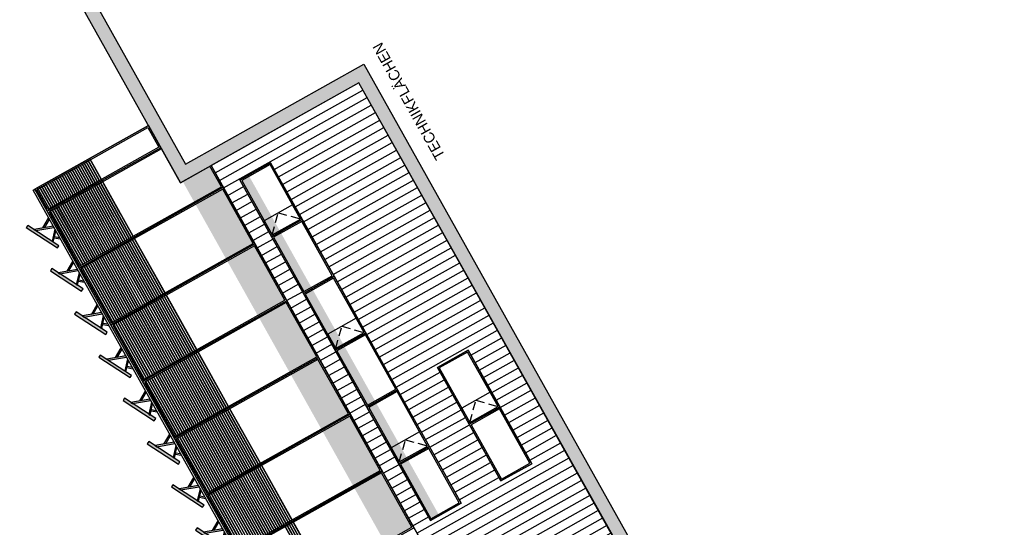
# Model space of a CAD drawing. Header units: metres. Extents: x -141 to 670, y -272 to 642.
# Tile 33 of 34: x 515 to 551, y 376 to 395. Entities that reach past the tile are written whole.
import ezdxf

# ---------------------------------------------------------------- set-up
doc = ezdxf.new("R2010")
doc.units = ezdxf.units.M
doc.header["$LTSCALE"] = 0.05
doc.linetypes.add('Verdeckt', pattern=[9.525, 6.35, -3.175])
for name, color, linetype in [('_Text', 251, 'Continuous'), ('A_Fassade', 4, 'Continuous'), ('Line 0.05', 9, 'Continuous'), ('Line 0.10', 1, 'Continuous'), ('Linie 0.25', 2, 'Continuous')]:
    doc.layers.add(name, color=color, linetype=linetype)
doc.layers.add('F_Gebäude', color=251, linetype='Continuous', transparency=0.5)
doc.layers.add('F_Schatten', color=250, linetype='Continuous', transparency=0.6)
doc.layers.add('H_Hatch', color=7, linetype='Continuous', true_color=0x919191)
doc.styles.add('Wettbewerb 1', font='QUAYBK_EURO.ttf')

# ---------------------------------------------------------------- blocks, each defined once
blk = doc.blocks.new('*U52')
at = {"layer": 'Line 0.05'}
for points in [[(0, 0), (2.4, 0), (2.4, 1.3), (0, 1.3)], [(0.05, 0.05), (2.35, 0.05), (2.35, 1.25), (0.05, 1.25)]]:
    blk.add_lwpolyline(points, close=True, dxfattribs=at)
blk = doc.blocks.new('*U53')
at = {"layer": 'Line 0.05'}
for points in [[(0, 0), (2.4, 0), (2.4, 1.3), (0, 1.3)], [(0.05, 0.05), (2.35, 0.05), (2.35, 1.25), (0.05, 1.25)]]:
    blk.add_lwpolyline(points, close=True, dxfattribs=at)
blk = doc.blocks.new('WIN_Opaque')
at = {"layer": 'Line 0.05', "linetype": 'Verdeckt'}
blk.add_lwpolyline([(0, 1.2), (0.6, 0.6), (0, 0)], dxfattribs=at)
at = {"layer": 'Line 0.10'}
blk.add_lwpolyline([(0, 0), (0.6, 0), (0.6, 1.2), (0, 1.2)], close=True, dxfattribs=at)
blk = doc.blocks.new('*U231')
at = {"layer": 'Line 0.05'}
for points in [[(0, 0), (2.4, 0), (2.4, 6.1), (0, 6.1)], [(0.05, 0.05), (2.35, 0.05), (2.35, 6.05), (0.05, 6.05)]]:
    blk.add_lwpolyline(points, close=True, dxfattribs=at)
blk = doc.blocks.new('*U230')
at = {"layer": 'Line 0.05'}
for points in [[(0, 0), (2.4, 0), (2.4, 6.1), (0, 6.1)], [(0.05, 0.05), (2.35, 0.05), (2.35, 6.05), (0.05, 6.05)]]:
    blk.add_lwpolyline(points, close=True, dxfattribs=at)
blk = doc.blocks.new('*U229')
at = {"layer": 'Line 0.05'}
for points in [[(0, 0), (2.4, 0), (2.4, 6.1), (0, 6.1)], [(0.05, 0.05), (2.35, 0.05), (2.35, 6.05), (0.05, 6.05)]]:
    blk.add_lwpolyline(points, close=True, dxfattribs=at)
blk = doc.blocks.new('*U236')
at = {"layer": 'Line 0.05'}
for points in [[(0, 0), (0.933, 0), (0.933, 4.8), (0, 4.8)], [(0.05, 0.05), (0.883, 0.05), (0.883, 4.75), (0.05, 4.75)]]:
    blk.add_lwpolyline(points, close=True, dxfattribs=at)
blk = doc.blocks.new('PV_ELEV')
at = {"layer": 'F_Gebäude', "true_color": 0xffffff, "transparency": 33554687}
h = blk.add_hatch(color=7, dxfattribs=at)
h.dxf.hatch_style = 1
h.paths.add_polyline_path([(-0.1, 0.893), (1.117, 0.256), (1.07, 0.167), (-0.147, 0.805)])
h = blk.add_hatch(color=7, dxfattribs=at)
h.dxf.hatch_style = 1
h.paths.add_polyline_path([(0.167, 0.641), (0.391, 0), (0.339, 0), (0.102, 0.675)])
h = blk.add_hatch(color=7, dxfattribs=at)
h.dxf.hatch_style = 1
h.paths.add_polyline_path([(0.854, 0.281), (0.544, 0), (0.469, 0), (0.806, 0.306)])
at = {"layer": 'Line 0.05', "transparency": 16777216}
for points in [[(-0.1, 0.893), (1.117, 0.256), (1.07, 0.167), (-0.147, 0.805)], [(0.167, 0.641), (0.391, 0), (0.339, 0), (0.102, 0.675)], [(0.854, 0.281), (0.544, 0), (0.469, 0), (0.806, 0.306)]]:
    blk.add_lwpolyline(points, close=True, dxfattribs=at)
for points in [[(0.212, 0.36), (0, 0)], [(0.234, 0.298), (0.058, 0)], [(0.699, 0.14), (0.816, 0)], [(0.737, 0.173), (0.881, 0)]]:
    blk.add_lwpolyline(points, dxfattribs=at)

msp = doc.modelspace()

# ---------------------------------------------------------------- hatches: boundary and pattern name
at = {"transparency": 33554687}
msp.add_hatch(color=256, dxfattribs=at).paths.add_polyline_path([(628.264, 211.978), (527.035, 392.659), (520.447, 388.968), (485.2, 451.88), (485.636, 452.125), (520.639, 389.649), (527.227, 393.339), (628.7, 212.222)])
at = {"layer": 'F_Schatten'}
msp.add_hatch(color=256, dxfattribs=at).paths.add_polyline_path([(522.643, 389.07), (529.682, 376.508), (530.008, 376.691), (522.966, 389.251)])
at = {"layer": 'H_Hatch', "true_color": 0xc7c8ca}
h = msp.add_hatch(dxfattribs=at)
h.set_pattern_fill('ANSI31', color=9, scale=0.1, angle=45, style=0)
h.set_pattern_definition([(209.2604, (254.06407, 199.69805), (0.15518753, -0.27698932), [])])
h.paths.add_polyline_path([(532.286, 377.967), (529.939, 382.154), (531.074, 382.79), (533.42, 378.602)], flags=16)
h.paths.add_polyline_path([(529.682, 376.508), (522.644, 389.071), (523.778, 389.706), (530.816, 377.143)], flags=16)
h.paths.add_polyline_path([(535.865, 365.473), (533.201, 370.227), (534.335, 370.862), (536.999, 366.108), (538.468, 366.931), (534.632, 373.779), (536.917, 375.059), (527.034, 392.659), (521.581, 389.604), (535.284, 365.147)])
at = {"layer": 'H_Hatch', "true_color": 0xc8c92d, "transparency": 33554610}
for points in [[(520.502, 389.075), (520.958, 388.261), (521.962, 388.823), (521.505, 389.637)], [(521.007, 388.173), (522.131, 386.167), (523.135, 386.729), (522.011, 388.735)], [(522.18, 386.08), (523.305, 384.073), (524.308, 384.635), (523.184, 386.642)], [(523.353, 383.986), (524.478, 381.979), (525.481, 382.541), (524.357, 384.548)], [(524.526, 381.892), (525.651, 379.885), (526.654, 380.448), (525.53, 382.454)], [(525.7, 379.798), (526.824, 377.792), (527.827, 378.354), (526.703, 380.36)], [(526.873, 377.704), (527.997, 375.698), (529, 376.26), (527.876, 378.267)]]:
    msp.add_hatch(color=52, dxfattribs=at).paths.add_polyline_path(points)

# ---------------------------------------------------------------- linework, layer by layer
msp.add_line((519.266, 391.076), (515.079, 388.73))
at = {"transparency": 33554508}
for points in [[(521.581, 389.604), (535.284, 365.147), (538.469, 366.932), (534.632, 373.779), (536.922, 375.062), (527.034, 392.659)], [(524.99, 384.883), (522.644, 389.071), (523.778, 389.706), (526.124, 385.519)], [(527.336, 380.696), (524.99, 384.883), (526.124, 385.519), (528.47, 381.331)], [(532.286, 377.967), (529.94, 382.154), (531.074, 382.79), (533.42, 378.602)], [(529.682, 376.508), (527.336, 380.696), (528.47, 381.331), (530.816, 377.143)]]:
    msp.add_lwpolyline(points, close=True, dxfattribs=at)
at = {"layer": 'A_Fassade', "color": 52, "true_color": 0xc8c92d, "transparency": 33554534}
for points in [[(518.008, 387.734), (516.883, 389.741), (516.871, 389.734), (517.995, 387.727)], [(518.082, 387.776), (516.958, 389.782), (516.945, 389.775), (518.07, 387.769)], [(518.156, 387.817), (517.032, 389.824), (517.019, 389.817), (518.144, 387.81)], [(518.23, 387.859), (517.106, 389.865), (517.094, 389.858), (518.218, 387.852)], [(517.34, 387.36), (516.216, 389.367), (516.204, 389.36), (517.328, 387.353)], [(517.414, 387.402), (516.29, 389.408), (516.278, 389.401), (517.402, 387.395)], [(517.489, 387.443), (516.364, 389.45), (516.352, 389.443), (517.476, 387.436)], [(517.563, 387.485), (516.438, 389.491), (516.426, 389.485), (517.55, 387.478)], [(517.637, 387.526), (516.513, 389.533), (516.5, 389.526), (517.625, 387.52)], [(517.711, 387.568), (516.587, 389.575), (516.575, 389.568), (517.699, 387.561)], [(517.785, 387.61), (516.661, 389.616), (516.649, 389.609), (517.773, 387.603)], [(517.859, 387.651), (516.735, 389.658), (516.723, 389.651), (517.847, 387.644)], [(517.933, 387.693), (516.809, 389.699), (516.797, 389.692), (517.921, 387.686)], [(516.747, 387.028), (515.623, 389.034), (515.611, 389.028), (516.735, 387.021)], [(516.821, 387.069), (515.697, 389.076), (515.685, 389.069), (516.809, 387.063)], [(516.895, 387.111), (515.771, 389.118), (515.759, 389.111), (516.883, 387.104)], [(516.969, 387.153), (515.845, 389.159), (515.833, 389.152), (516.957, 387.146)], [(517.044, 387.194), (515.919, 389.201), (515.907, 389.194), (517.031, 387.187)], [(517.118, 387.236), (515.994, 389.242), (515.981, 389.235), (517.106, 387.229)], [(517.192, 387.277), (516.068, 389.284), (516.055, 389.277), (517.18, 387.27)], [(517.266, 387.319), (516.142, 389.325), (516.13, 389.318), (517.254, 387.312)], [(518.71, 387.002), (517.586, 389.008), (517.574, 389.001), (518.698, 386.995)], [(516.302, 386.779), (515.178, 388.785), (515.166, 388.778), (516.29, 386.772)], [(516.376, 386.82), (515.252, 388.827), (515.24, 388.82), (516.364, 386.813)], [(516.45, 386.862), (515.326, 388.868), (515.314, 388.861), (516.438, 386.855)], [(516.524, 386.903), (515.4, 388.91), (515.388, 388.903), (516.512, 386.896)], [(516.599, 386.945), (515.474, 388.951), (515.462, 388.944), (516.586, 386.938)], [(516.673, 386.986), (515.549, 388.993), (515.536, 388.986), (516.661, 386.979)], [(518.117, 386.669), (516.993, 388.676), (516.981, 388.669), (518.105, 386.662)], [(518.191, 386.711), (517.067, 388.717), (517.055, 388.711), (518.179, 386.704)], [(518.265, 386.752), (517.141, 388.759), (517.129, 388.752), (518.253, 386.746)], [(518.34, 386.794), (517.215, 388.8), (517.203, 388.794), (518.327, 386.787)], [(518.414, 386.835), (517.289, 388.842), (517.277, 388.835), (518.401, 386.829)], [(518.488, 386.877), (517.364, 388.884), (517.351, 388.877), (518.476, 386.87)], [(518.562, 386.919), (517.438, 388.925), (517.426, 388.918), (518.55, 386.912)], [(518.636, 386.96), (517.512, 388.967), (517.5, 388.96), (518.624, 386.953)], [(517.45, 386.295), (516.325, 388.302), (516.313, 388.295), (517.437, 386.289)], [(517.524, 386.337), (516.4, 388.343), (516.387, 388.337), (517.512, 386.33)], [(517.598, 386.378), (516.474, 388.385), (516.462, 388.378), (517.586, 386.372)], [(517.672, 386.42), (516.548, 388.427), (516.536, 388.42), (517.66, 386.413)], [(517.746, 386.462), (516.622, 388.468), (516.61, 388.461), (517.734, 386.455)], [(517.82, 386.503), (516.696, 388.51), (516.684, 388.503), (517.808, 386.496)], [(517.895, 386.545), (516.77, 388.551), (516.758, 388.544), (517.882, 386.538)], [(517.969, 386.586), (516.845, 388.593), (516.832, 388.586), (517.957, 386.579)], [(518.043, 386.628), (516.919, 388.634), (516.906, 388.627), (518.031, 386.621)], [(516.782, 385.921), (515.658, 387.928), (515.646, 387.921), (516.77, 385.915)], [(516.856, 385.963), (515.732, 387.97), (515.72, 387.963), (516.844, 385.956)], [(516.931, 386.005), (515.806, 388.011), (515.794, 388.004), (516.918, 385.998)], [(517.005, 386.046), (515.881, 388.053), (515.868, 388.046), (516.993, 386.039)], [(517.079, 386.088), (515.955, 388.094), (515.942, 388.087), (517.067, 386.081)], [(517.153, 386.129), (516.029, 388.136), (516.017, 388.129), (517.141, 386.122)], [(517.227, 386.171), (516.103, 388.177), (516.091, 388.17), (517.215, 386.164)], [(517.301, 386.212), (516.177, 388.219), (516.165, 388.212), (517.289, 386.205)], [(517.376, 386.254), (516.251, 388.26), (516.239, 388.253), (517.363, 386.247)], [(519.736, 384.824), (518.611, 386.83), (518.599, 386.824), (519.723, 384.817)], [(519.81, 384.865), (518.686, 386.872), (518.673, 386.865), (519.798, 384.859)], [(519.884, 384.907), (518.76, 386.913), (518.747, 386.907), (519.872, 384.9)], [(519.068, 384.45), (517.944, 386.456), (517.932, 386.45), (519.056, 384.443)], [(519.142, 384.491), (518.018, 386.498), (518.006, 386.491), (519.13, 384.485)], [(519.216, 384.533), (518.092, 386.54), (518.08, 386.533), (519.204, 384.526)], [(519.291, 384.575), (518.166, 386.581), (518.154, 386.574), (519.278, 384.568)], [(519.365, 384.616), (518.241, 386.623), (518.228, 386.616), (519.353, 384.609)], [(519.439, 384.658), (518.315, 386.664), (518.303, 386.657), (519.427, 384.651)], [(519.513, 384.699), (518.389, 386.706), (518.377, 386.699), (519.501, 384.692)], [(519.587, 384.741), (518.463, 386.747), (518.451, 386.74), (519.575, 384.734)], [(519.661, 384.782), (518.537, 386.789), (518.525, 386.782), (519.649, 384.775)], [(518.475, 384.118), (517.351, 386.124), (517.339, 386.117), (518.463, 384.111)], [(518.549, 384.159), (517.425, 386.166), (517.413, 386.159), (518.537, 384.152)], [(518.623, 384.201), (517.499, 386.207), (517.487, 386.2), (518.611, 384.194)], [(518.697, 384.242), (517.573, 386.249), (517.561, 386.242), (518.685, 384.235)], [(518.772, 384.284), (517.647, 386.29), (517.635, 386.283), (518.759, 384.277)], [(518.846, 384.325), (517.722, 386.332), (517.709, 386.325), (518.834, 384.318)], [(518.92, 384.367), (517.796, 386.373), (517.783, 386.367), (518.908, 384.36)], [(518.994, 384.408), (517.87, 386.415), (517.858, 386.408), (518.982, 384.402)], [(517.956, 383.827), (516.832, 385.833), (516.819, 385.826), (517.944, 383.82)], [(518.03, 383.868), (516.906, 385.875), (516.894, 385.868), (518.018, 383.861)], [(518.104, 383.91), (516.98, 385.916), (516.968, 385.91), (518.092, 383.903)], [(518.178, 383.951), (517.054, 385.958), (517.042, 385.951), (518.166, 383.945)], [(518.252, 383.993), (517.128, 385.999), (517.116, 385.993), (518.24, 383.986)], [(518.327, 384.034), (517.202, 386.041), (517.19, 386.034), (518.314, 384.028)], [(518.401, 384.076), (517.277, 386.083), (517.264, 386.076), (518.389, 384.069)], [(520.76, 382.647), (519.636, 384.654), (519.624, 384.647), (520.748, 382.64)], [(520.834, 382.689), (519.71, 384.695), (519.698, 384.688), (520.822, 382.682)], [(520.909, 382.73), (519.784, 384.737), (519.772, 384.73), (520.896, 382.723)], [(520.983, 382.772), (519.859, 384.778), (519.846, 384.771), (520.971, 382.765)], [(521.057, 382.813), (519.933, 384.82), (519.921, 384.813), (521.045, 382.806)], [(520.093, 382.273), (518.969, 384.28), (518.957, 384.273), (520.081, 382.266)], [(520.167, 382.315), (519.043, 384.321), (519.031, 384.314), (520.155, 382.308)], [(520.241, 382.356), (519.117, 384.363), (519.105, 384.356), (520.229, 382.349)], [(520.315, 382.398), (519.191, 384.404), (519.179, 384.397), (520.303, 382.391)], [(520.39, 382.439), (519.265, 384.446), (519.253, 384.439), (520.377, 382.432)], [(520.464, 382.481), (519.34, 384.487), (519.327, 384.48), (520.452, 382.474)], [(520.538, 382.522), (519.414, 384.529), (519.401, 384.522), (520.526, 382.515)], [(520.612, 382.564), (519.488, 384.57), (519.476, 384.564), (520.6, 382.557)], [(520.686, 382.605), (519.562, 384.612), (519.55, 384.605), (520.674, 382.599)], [(519.5, 381.941), (518.376, 383.947), (518.363, 383.94), (519.487, 381.934)], [(519.574, 381.982), (518.45, 383.989), (518.437, 383.982), (519.562, 381.975)], [(519.648, 382.024), (518.524, 384.03), (518.512, 384.023), (519.636, 382.017)], [(519.722, 382.065), (518.598, 384.072), (518.586, 384.065), (519.71, 382.058)], [(519.796, 382.107), (518.672, 384.113), (518.66, 384.107), (519.784, 382.1)], [(519.87, 382.148), (518.746, 384.155), (518.734, 384.148), (519.858, 382.142)], [(519.945, 382.19), (518.82, 384.196), (518.808, 384.19), (519.932, 382.183)], [(520.019, 382.232), (518.895, 384.238), (518.882, 384.231), (520.007, 382.225)], [(519.129, 381.733), (518.005, 383.739), (517.993, 383.733), (519.117, 381.726)], [(519.203, 381.774), (518.079, 383.781), (518.067, 383.774), (519.191, 381.768)], [(519.277, 381.816), (518.153, 383.823), (518.141, 383.816), (519.265, 381.809)], [(519.351, 381.858), (518.227, 383.864), (518.215, 383.857), (519.339, 381.851)], [(519.426, 381.899), (518.301, 383.906), (518.289, 383.899), (519.413, 381.892)], [(521.785, 380.47), (520.661, 382.477), (520.649, 382.47), (521.773, 380.463)], [(521.859, 380.512), (520.735, 382.518), (520.723, 382.511), (521.847, 380.505)], [(521.933, 380.553), (520.809, 382.56), (520.797, 382.553), (521.921, 380.546)], [(522.008, 380.595), (520.883, 382.601), (520.871, 382.594), (521.995, 380.588)], [(522.082, 380.636), (520.958, 382.643), (520.945, 382.636), (522.07, 380.629)], [(522.156, 380.678), (521.032, 382.684), (521.019, 382.678), (522.144, 380.671)], [(522.23, 380.719), (521.106, 382.726), (521.094, 382.719), (522.218, 380.713)], [(521.118, 380.096), (519.994, 382.103), (519.981, 382.096), (521.105, 380.089)], [(521.192, 380.138), (520.068, 382.144), (520.055, 382.137), (521.18, 380.131)], [(521.266, 380.179), (520.142, 382.186), (520.13, 382.179), (521.254, 380.172)], [(521.34, 380.221), (520.216, 382.227), (520.204, 382.221), (521.328, 380.214)], [(521.414, 380.262), (520.29, 382.269), (520.278, 382.262), (521.402, 380.256)], [(521.488, 380.304), (520.364, 382.31), (520.352, 382.304), (521.476, 380.297)], [(521.563, 380.345), (520.438, 382.352), (520.426, 382.345), (521.55, 380.339)], [(521.637, 380.387), (520.513, 382.394), (520.5, 382.387), (521.625, 380.38)], [(521.711, 380.429), (520.587, 382.435), (520.575, 382.428), (521.699, 380.422)], [(520.45, 379.722), (519.326, 381.729), (519.314, 381.722), (520.438, 379.715)], [(520.524, 379.764), (519.4, 381.77), (519.388, 381.763), (520.512, 379.757)], [(520.599, 379.805), (519.474, 381.812), (519.462, 381.805), (520.586, 379.799)], [(520.673, 379.847), (519.549, 381.853), (519.536, 381.847), (520.661, 379.84)], [(520.747, 379.888), (519.623, 381.895), (519.611, 381.888), (520.735, 379.882)], [(520.821, 379.93), (519.697, 381.937), (519.685, 381.93), (520.809, 379.923)], [(520.895, 379.972), (519.771, 381.978), (519.759, 381.971), (520.883, 379.965)], [(520.969, 380.013), (519.845, 382.02), (519.833, 382.013), (520.957, 380.006)], [(521.044, 380.055), (519.919, 382.061), (519.907, 382.054), (521.031, 380.048)], [(520.302, 379.639), (519.178, 381.646), (519.166, 381.639), (520.29, 379.632)], [(520.376, 379.681), (519.252, 381.687), (519.24, 381.68), (520.364, 379.674)], [(522.81, 378.293), (521.686, 380.3), (521.673, 380.293), (522.798, 378.286)], [(522.884, 378.335), (521.76, 380.341), (521.748, 380.334), (522.872, 378.328)], [(522.958, 378.376), (521.834, 380.383), (521.822, 380.376), (522.946, 378.369)], [(523.032, 378.418), (521.908, 380.424), (521.896, 380.418), (523.02, 378.411)], [(523.106, 378.459), (521.982, 380.466), (521.97, 380.459), (523.094, 378.453)], [(523.181, 378.501), (522.056, 380.507), (522.044, 380.501), (523.168, 378.494)], [(523.255, 378.543), (522.131, 380.549), (522.118, 380.542), (523.243, 378.536)], [(523.329, 378.584), (522.205, 380.591), (522.193, 380.584), (523.317, 378.577)], [(523.403, 378.626), (522.279, 380.632), (522.267, 380.625), (523.391, 378.619)], [(522.142, 377.919), (521.018, 379.926), (521.006, 379.919), (522.13, 377.912)], [(522.217, 377.961), (521.092, 379.967), (521.08, 379.961), (522.204, 377.954)], [(522.291, 378.002), (521.167, 380.009), (521.154, 380.002), (522.279, 377.996)], [(522.365, 378.044), (521.241, 380.05), (521.229, 380.044), (522.353, 378.037)], [(522.439, 378.085), (521.315, 380.092), (521.303, 380.085), (522.427, 378.079)], [(522.513, 378.127), (521.389, 380.134), (521.377, 380.127), (522.501, 378.12)], [(522.587, 378.169), (521.463, 380.175), (521.451, 380.168), (522.575, 378.162)], [(522.662, 378.21), (521.537, 380.217), (521.525, 380.21), (522.649, 378.203)], [(522.736, 378.252), (521.612, 380.258), (521.599, 380.251), (522.723, 378.245)], [(521.475, 377.545), (520.351, 379.552), (520.339, 379.545), (521.463, 377.539)], [(521.549, 377.587), (520.425, 379.593), (520.413, 379.587), (521.537, 377.58)], [(521.623, 377.628), (520.499, 379.635), (520.487, 379.628), (521.611, 377.622)], [(521.698, 377.67), (520.573, 379.677), (520.561, 379.67), (521.685, 377.663)], [(521.772, 377.712), (520.648, 379.718), (520.635, 379.711), (521.759, 377.705)], [(521.846, 377.753), (520.722, 379.76), (520.709, 379.753), (521.834, 377.746)], [(521.92, 377.795), (520.796, 379.801), (520.784, 379.794), (521.908, 377.788)], [(521.994, 377.836), (520.87, 379.843), (520.858, 379.836), (521.982, 377.829)], [(522.068, 377.878), (520.944, 379.884), (520.932, 379.877), (522.056, 377.871)], [(524.502, 376.49), (523.378, 378.497), (523.366, 378.49), (524.49, 376.483)], [(524.576, 376.532), (523.452, 378.538), (523.44, 378.532), (524.564, 376.525)], [(523.835, 376.116), (522.71, 378.123), (522.698, 378.116), (523.822, 376.11)], [(523.909, 376.158), (522.785, 378.164), (522.772, 378.158), (523.897, 376.151)], [(523.983, 376.199), (522.859, 378.206), (522.847, 378.199), (523.971, 376.193)], [(524.057, 376.241), (522.933, 378.248), (522.921, 378.241), (524.045, 376.234)], [(524.131, 376.283), (523.007, 378.289), (522.995, 378.282), (524.119, 376.276)], [(524.205, 376.324), (523.081, 378.331), (523.069, 378.324), (524.193, 376.317)], [(524.28, 376.366), (523.155, 378.372), (523.143, 378.365), (524.267, 376.359)], [(524.354, 376.407), (523.23, 378.414), (523.217, 378.407), (524.341, 376.4)], [(524.428, 376.449), (523.304, 378.455), (523.291, 378.448), (524.416, 376.442)], [(523.167, 375.742), (522.043, 377.749), (522.031, 377.742), (523.155, 375.736)], [(523.241, 375.784), (522.117, 377.791), (522.105, 377.784), (523.229, 375.777)], [(523.316, 375.826), (522.191, 377.832), (522.179, 377.825), (523.303, 375.819)], [(523.39, 375.867), (522.266, 377.874), (522.253, 377.867), (523.377, 375.86)], [(523.464, 375.909), (522.34, 377.915), (522.327, 377.908), (523.452, 375.902)], [(523.538, 375.95), (522.414, 377.957), (522.402, 377.95), (523.526, 375.943)], [(523.612, 375.992), (522.488, 377.998), (522.476, 377.991), (523.6, 375.985)], [(523.686, 376.033), (522.562, 378.04), (522.55, 378.033), (523.674, 376.026)], [(523.76, 376.075), (522.636, 378.081), (522.624, 378.074), (523.748, 376.068)], [(522.648, 375.452), (521.524, 377.458), (521.512, 377.451), (522.636, 375.445)], [(522.722, 375.493), (521.598, 377.5), (521.586, 377.493), (522.71, 375.486)], [(522.796, 375.535), (521.672, 377.541), (521.66, 377.534), (522.784, 375.528)], [(522.871, 375.576), (521.746, 377.583), (521.734, 377.576), (522.858, 375.569)], [(522.945, 375.618), (521.821, 377.624), (521.808, 377.617), (522.933, 375.611)], [(523.019, 375.659), (521.895, 377.666), (521.883, 377.659), (523.007, 375.652)], [(523.093, 375.701), (521.969, 377.707), (521.957, 377.701), (523.081, 375.694)], [(525.453, 374.272), (524.328, 376.278), (524.316, 376.272), (525.44, 374.265)], [(525.527, 374.313), (524.403, 376.32), (524.39, 376.313), (525.515, 374.307)], [(525.601, 374.355), (524.477, 376.361), (524.465, 376.355), (525.589, 374.348)], [(525.675, 374.396), (524.551, 376.403), (524.539, 376.396), (525.663, 374.39)], [(525.749, 374.438), (524.625, 376.445), (524.613, 376.438), (525.737, 374.431)]]:
    msp.add_lwpolyline(points, close=True, dxfattribs=at)
at = {"layer": 'Line 0.05'}
msp.add_lwpolyline([(628.264, 211.978), (527.035, 392.659), (520.447, 388.968), (485.2, 451.88), (485.636, 452.125), (520.639, 389.649), (527.227, 393.339), (628.7, 212.222)], close=True, dxfattribs=at)
for points in [[(519.722, 390.262), (515.535, 387.916), (516.708, 385.822), (522.029, 388.804), (521.582, 389.603)], [(519.747, 390.219), (515.603, 387.897), (516.727, 385.89), (521.961, 388.823), (521.538, 389.579)]]:
    msp.add_lwpolyline(points, dxfattribs=at)
at = {"layer": 'Line 0.10'}
msp.add_lwpolyline([(515.078, 388.731), (533.618, 355.639), (533.549, 355.6), (515.008, 388.692)], close=True, dxfattribs=at)
at = {"layer": 'Linie 0.25', "color": 251}
msp.add_lwpolyline([(519.266, 391.076), (520.447, 388.968), (521.582, 389.603), (538.909, 358.677), (533.587, 355.696), (515.079, 388.73)], close=True, dxfattribs=at)

# ---------------------------------------------------------------- block references
at = {"color": 253, "true_color": 0xbaa291, "rotation": 119.2604005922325}
for p in [(524.883, 387.632), (527.229, 383.444), (532.179, 380.715), (529.575, 379.256)]:
    msp.add_blockref('WIN_Opaque', p, dxfattribs=at)
at = {"transparency": 16777216, "xscale": -1, "rotation": 119.2604005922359}
for p in [(515.585, 387.663), (516.478, 386.068), (517.372, 384.473), (518.266, 382.878), (519.159, 381.283), (520.053, 379.689), (520.946, 378.094), (521.84, 376.499)]:
    msp.add_blockref('PV_ELEV', p, dxfattribs=at)
at = {"layer": 'Line 0.05', "transparency": 16777216, "xscale": -1, "rotation": 299.2603997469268}
msp.add_blockref('*U236', (515.535, 387.916), dxfattribs=at)
at = {"layer": 'Line 0.05', "transparency": 16777216}
for name, p, rotation in [('*U53', (524.951, 387.612), 119.2604014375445), ('*U231', (516.708, 385.822), 299.2604014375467), ('*U52', (526.124, 385.519), 119.2604014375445), ('*U231', (517.881, 383.729), 299.2604014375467), ('*U53', (527.297, 383.425), 119.2604014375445), ('*U231', (519.054, 381.635), 299.2604014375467), ('*U52', (528.47, 381.331), 119.2604014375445), ('*U231', (520.227, 379.541), 299.2604014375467), ('*U53', (532.247, 380.696), 119.2604014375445), ('*U53', (529.643, 379.237), 119.2604014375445), ('*U52', (533.42, 378.602), 119.2604014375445), ('*U230', (521.4, 377.447), 299.2604014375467), ('*U52', (530.816, 377.143), 119.2604014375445), ('*U229', (522.573, 375.354), 299.2604014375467)]:
    msp.add_blockref(name, p, dxfattribs=dict(at, rotation=rotation))

# ---------------------------------------------------------------- texts
at = {"layer": '_Text', "insert": (530.246, 389.962), "char_height": 0.4, "width": 3.41039, "attachment_point": 7, "rotation": 119.2604, "style": 'Wettbewerb 1'}
msp.add_mtext('\\pxql;TECHNIKFLÄCHEN', dxfattribs=at)

doc.saveas('drawing.dxf')
